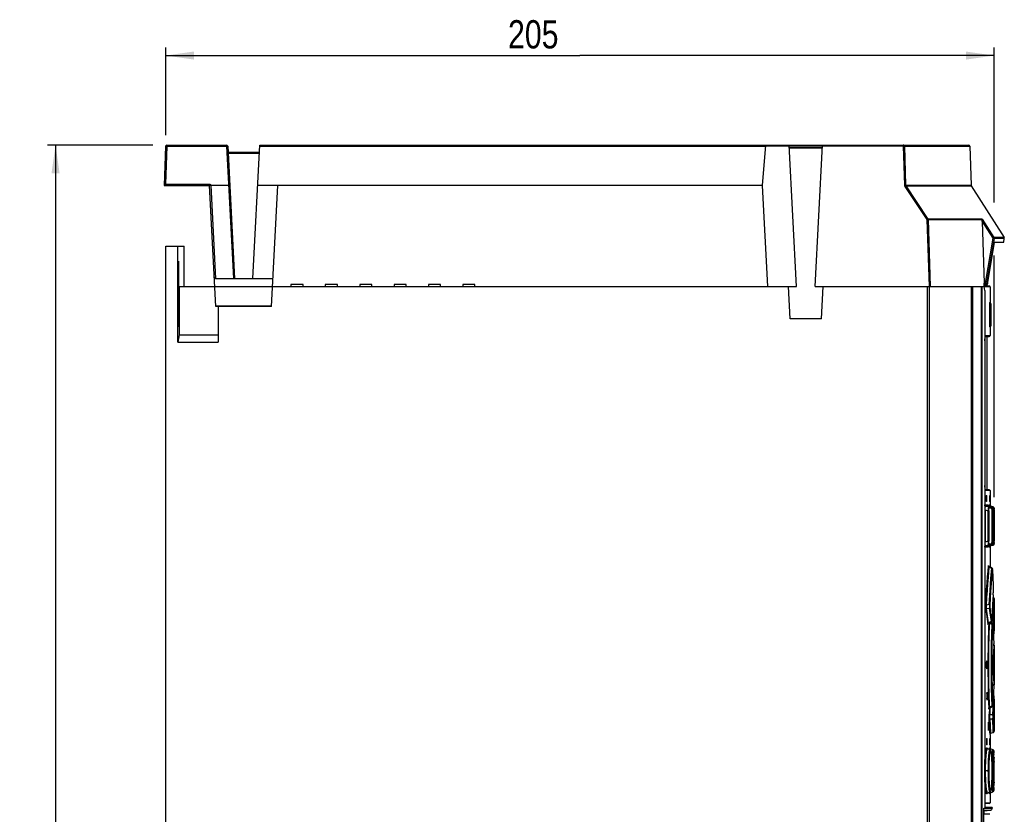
# Model space of a CAD drawing. Extents: x 0 to 841, y 0 to 594.
# Tile 13 of 31: x 299 to 421, y 313 to 411. Entities that reach past the tile are written whole.
import ezdxf

# ---------------------------------------------------------------- set-up
doc = ezdxf.new("R2010")
doc.units = 0
doc.header["$LTSCALE"] = 46.255
doc.layers.get('0').update_dxf_attribs({"linetype": 'CONTINUOUS'})
doc.styles.get("Standard").update_dxf_attribs({"font": 'txt', "width": 0.8})
doc.dimstyles.get("Standard").update_dxf_attribs({"dimtxt": 2.5, "dimasz": 2.5, "dimexe": 1.25, "dimexo": 0.625, "dimtad": 1, "dimcen": 2.5, "dimazin": 3, "dimtfac": 1, "dimtmove": 0, "dimatfit": 3})

# ---------------------------------------------------------------- blocks, each defined once
blk = doc.blocks.new('_FILLED')
at = {"color": 0, "linetype": 'BYBLOCK'}
blk.add_solid([(0, 0), (-1, 0.143), (-1, -0.143)], dxfattribs=at)
blk = doc.blocks.new('*D12')
at = {"color": 2, "linetype": 'CONTINUOUS'}
for p, q in [((317.52, 396.6), (317.52, 407.45)), ((420.02, 388.27), (420.02, 407.45)), ((317.52, 406.45), (368.77, 406.45)), ((420.02, 406.45), (368.77, 406.45)), ((420.02, 351.78), (420.02, 381.7))]:
    blk.add_line(p, q, dxfattribs=at)
at = {"color": 2, "linetype": 'CONTINUOUS', "xscale": 3.5, "yscale": 3.5, "zscale": 3.5, "rotation": 180}
blk.add_blockref('_FILLED', (317.52, 406.45), dxfattribs=at)
at = {"color": 2, "linetype": 'CONTINUOUS', "xscale": 3.5, "yscale": 3.5, "zscale": 3.5}
blk.add_blockref('_FILLED', (420.02, 406.45), dxfattribs=at)
at = {"color": 5, "linetype": 'CONTINUOUS', "width": 0.8}
blk.add_text('205', height=3.5, dxfattribs=at).set_placement((359.87, 407.33))
blk = doc.blocks.new('*D13')
at = {"color": 2, "linetype": 'CONTINUOUS'}
for p, q in [((315.91, 395.37), (302.89, 395.37)), ((303.89, 395.37), (303.89, 302.37)), ((303.89, 209.37), (303.89, 302.37)), ((364.04, 209.37), (302.89, 209.37))]:
    blk.add_line(p, q, dxfattribs=at)
at = {"color": 2, "linetype": 'CONTINUOUS', "xscale": 3.5, "yscale": 3.5, "zscale": 3.5}
for p, rotation in [((303.89, 395.37), 90), ((303.89, 209.37), 270)]:
    blk.add_blockref('_FILLED', p, dxfattribs=dict(at, rotation=rotation))
at = {"color": 5, "linetype": 'CONTINUOUS', "width": 0.8}
blk.add_text('372', height=3.5, rotation=90, dxfattribs=at).set_placement((303.02, 301.67))

msp = doc.modelspace()

# ---------------------------------------------------------------- linework, layer by layer
at = {"color": 7, "linetype": 'CONTINUOUS'}
for p, q in [((317.513, 395.221), (317.344, 390.366)), ((317.663, 395.366), (325.036, 395.366)), ((325.186, 395.224), (326.043, 378.866)), ((328.293, 378.866), (329.158, 395.366)), ((329.158, 395.366), (416.848, 395.366)), ((391.363, 390.366), (391.768, 395.366)), ((395.568, 377.866), (394.651, 395.366)), ((398.772, 395.116), (394.664, 395.116)), ((397.868, 377.866), (398.786, 395.366)), ((416.998, 395.221), (417.166, 390.406)), ((329.111, 394.466), (325.226, 394.466)), ((317.344, 390.366), (322.937, 390.366)), ((323.723, 375.366), (322.937, 390.366)), ((325.291, 390.366), (323.088, 390.366)), ((391.363, 390.366), (328.896, 390.366)), ((330.613, 375.366), (331.4, 390.366)), ((392.018, 377.866), (391.363, 390.366)), ((417.19, 390.331), (421.249, 383.914)), ((418.528, 385.92), (418.779, 378.268)), ((421.196, 383.366), (421.27, 383.809)), ((317.518, 248.866), (317.518, 382.866)), ((317.518, 382.866), (319.799, 382.866)), ((319.018, 370.972), (319.018, 382.866)), ((319.799, 377.866), (319.799, 382.866)), ((419.184, 378.116), (420.066, 383.366)), ((420.066, 383.366), (421.196, 383.366)), ((319.13, 377.997), (319.129, 379.945)), ((323.691, 378.866), (330.797, 378.866)), ((319.13, 377.997), (319.082, 377.997)), ((319.167, 377.866), (319.167, 371.866)), ((319.167, 377.866), (395.568, 377.866)), ((333.018, 378.116), (333.018, 377.866)), ((334.518, 378.116), (333.018, 378.116)), ((334.518, 377.866), (334.518, 378.116)), ((337.268, 378.116), (337.268, 377.866)), ((338.768, 378.116), (337.268, 378.116)), ((338.768, 377.866), (338.768, 378.116)), ((341.518, 378.116), (341.518, 377.866)), ((343.018, 378.116), (341.518, 378.116)), ((343.018, 377.866), (343.018, 378.116)), ((345.768, 378.116), (345.768, 377.866)), ((347.268, 378.116), (345.768, 378.116)), ((347.268, 377.866), (347.268, 378.116)), ((350.018, 378.116), (350.018, 377.866)), ((351.518, 378.116), (350.018, 378.116)), ((351.518, 377.866), (351.518, 378.116)), ((354.268, 378.116), (354.268, 377.866)), ((355.768, 378.116), (354.268, 378.116)), ((355.768, 377.866), (355.768, 378.116)), ((394.777, 373.866), (394.567, 377.866)), ((397.868, 377.866), (418.793, 377.866)), ((398.66, 373.866), (398.87, 377.866)), ((417.205, 255.046), (417.205, 377.866)), ((417.361, 254.916), (417.361, 377.866)), ((418.466, 254.916), (418.466, 377.866)), ((418.514, 254.916), (418.514, 377.866)), ((418.783, 378.211), (418.779, 378.268)), ((418.789, 378.161), (418.783, 378.211)), ((418.793, 377.866), (418.784, 378.116)), ((418.784, 378.116), (419.184, 378.116)), ((419.411, 377.916), (418.792, 377.916)), ((418.851, 377.366), (418.792, 377.866)), ((419.511, 377.816), (419.511, 375.866)), ((319.154, 375.616), (319.15, 376.735)), ((418.851, 377.366), (418.851, 313.366)), ((319.058, 375.616), (319.062, 374.497)), ((330.613, 375.366), (323.723, 375.366)), ((324.018, 375.366), (324.018, 370.972)), ((419.46, 375.866), (419.46, 372.866)), ((419.46, 375.866), (419.511, 375.866)), ((419.636, 373.082), (419.636, 375.649)), ((398.66, 373.866), (394.777, 373.866)), ((419.511, 372.866), (419.46, 372.866)), ((419.511, 372.866), (419.511, 371.791)), ((319.167, 371.866), (319.018, 370.972)), ((319.167, 371.866), (324.018, 371.866)), ((418.907, 371.691), (419.411, 371.691)), ((418.916, 371.735), (418.917, 371.737)), ((419.136, 352.691), (419.136, 371.691)), ((319.018, 370.972), (324.018, 370.972)), ((418.877, 371.141), (418.877, 353.241)), ((419.411, 352.691), (418.907, 352.691)), ((419.511, 352.591), (419.511, 350.778)), ((419.028, 351.941), (419.027, 351.891)), ((419.027, 351.891), (419.027, 351.341)), ((419.035, 351.991), (419.118, 351.991)), ((419.118, 351.241), (419.064, 351.241)), ((419.074, 351.291), (419.075, 351.341)), ((419.075, 351.891), (419.075, 351.341)), ((419.122, 351.977), (419.118, 351.991)), ((419.124, 351.29), (419.125, 351.341)), ((419.125, 351.341), (419.125, 351.891)), ((419.446, 351.941), (419.445, 351.891)), ((419.445, 351.891), (419.445, 351.341)), ((419.447, 351.254), (419.448, 351.241)), ((419.476, 351.241), (419.458, 351.241)), ((419.467, 351.991), (419.476, 351.991)), ((419.477, 351.977), (419.476, 351.991)), ((419.478, 351.341), (419.478, 351.891)), ((419.478, 351.291), (419.478, 351.341)), ((418.982, 350.68), (419.335, 350.68)), ((419.297, 350.569), (418.982, 350.68)), ((419.634, 350.569), (419.336, 350.68)), ((419.485, 350.68), (419.602, 350.68)), ((419.793, 350.57), (419.485, 350.68)), ((419.904, 350.57), (419.602, 350.68)), ((419.657, 350.558), (419.633, 350.569)), ((419.702, 350.518), (419.657, 350.558)), ((419.751, 350.136), (419.75, 350.219)), ((419.751, 350.136), (419.751, 346.34)), ((420.005, 350.352), (420.004, 350.394)), ((420.005, 350.261), (420.005, 350.352)), ((420.005, 350.261), (420.006, 346.333)), ((420.005, 346.168), (420.006, 346.333)), ((420.005, 346.075), (420.005, 346.168)), ((418.982, 345.752), (419.297, 345.863)), ((419.335, 345.752), (418.982, 345.752)), ((419.275, 345.71), (419.312, 345.74)), ((419.312, 345.74), (419.335, 345.752)), ((419.634, 345.863), (419.336, 345.752)), ((419.485, 345.752), (419.793, 345.862)), ((419.511, 345.654), (419.511, 343.14)), ((419.602, 345.752), (419.54, 345.752)), ((419.904, 345.862), (419.602, 345.752)), ((419.332, 343.28), (419.331, 343.284)), ((419.405, 343.194), (419.364, 343.225)), ((419.74, 343.023), (419.405, 343.194)), ((419.756, 343.014), (419.74, 343.023)), ((419.789, 342.983), (419.756, 343.014)), ((419.81, 342.948), (419.789, 342.983)), ((419.912, 339.37), (419.883, 339.38)), ((420.011, 339.221), (420.009, 337.17)), ((419.319, 336.173), (419.65, 336.336)), ((419.787, 336.181), (419.573, 336.298)), ((419.739, 336.487), (419.742, 336.527)), ((419.742, 336.527), (419.743, 336.556)), ((420.009, 337.17), (420.005, 336.787)), ((420.005, 336.787), (420.005, 336.716)), ((420.011, 336.616), (420.011, 335.553)), ((419.275, 336.14), (419.319, 336.173)), ((419.825, 336.152), (419.787, 336.181)), ((419.871, 335.99), (419.904, 335.2)), ((420.011, 335.553), (419.991, 334.883)), ((419.99, 334.866), (419.991, 334.879)), ((419.947, 332.642), (419.94, 331.843)), ((419.957, 333.388), (419.947, 332.642)), ((420.011, 333.479), (420.011, 328.553)), ((419.076, 331.336), (419.072, 331.386)), ((419.894, 332.261), (419.892, 332.237)), ((419.895, 332.266), (419.894, 332.261)), ((419.896, 332.265), (419.895, 332.266)), ((419.899, 329.866), (419.899, 332.166)), ((419.94, 331.843), (419.937, 331.016)), ((419.06, 331.187), (419.058, 331.016)), ((419.058, 331.016), (419.06, 330.846)), ((419.067, 331.336), (419.06, 331.187)), ((419.06, 330.846), (419.067, 330.696)), ((419.072, 330.646), (419.076, 330.695)), ((419.082, 331.185), (419.076, 331.336)), ((419.076, 330.695), (419.082, 330.846)), ((419.085, 331.016), (419.082, 331.185)), ((419.082, 330.846), (419.085, 331.016)), ((419.839, 331.016), (419.839, 330.99)), ((419.84, 330.945), (419.876, 330.179)), ((419.849, 331.272), (419.849, 330.76)), ((419.876, 330.179), (419.892, 329.795)), ((419.937, 331.016), (419.94, 330.19)), ((419.892, 329.795), (419.894, 329.771)), ((419.894, 329.771), (419.895, 329.766)), ((419.898, 329.82), (419.899, 329.866)), ((419.957, 328.411), (419.932, 327.621)), ((419.116, 327.334), (419.113, 327.163)), ((419.113, 327.163), (419.116, 326.993)), ((419.122, 327.484), (419.116, 327.334)), ((419.116, 326.993), (419.122, 326.844)), ((419.127, 327.484), (419.125, 327.514)), ((419.125, 326.813), (419.127, 326.842)), ((419.127, 326.842), (419.133, 326.993)), ((419.135, 327.163), (419.133, 327.333)), ((419.133, 326.993), (419.135, 327.163)), ((419.904, 326.831), (419.871, 326.042)), ((419.932, 327.621), (419.904, 326.831)), ((419.944, 327.285), (419.921, 327.302)), ((419.991, 327.148), (420.011, 326.479)), ((420.011, 326.479), (420.011, 325.416)), ((419.412, 325.64), (419.442, 325.662)), ((419.442, 325.662), (419.787, 325.851)), ((420.005, 325.366), (420.005, 325.316)), ((420.005, 325.316), (420.005, 325.245)), ((419.403, 324.66), (419.405, 324.806)), ((419.404, 324.506), (419.403, 324.66)), ((419.406, 324.363), (419.404, 324.506)), ((419.405, 324.806), (419.409, 324.935)), ((419.41, 324.239), (419.406, 324.363)), ((420.005, 325.245), (420.009, 324.862)), ((420.009, 324.862), (420.011, 322.811)), ((419.053, 321.841), (419.052, 321.791)), ((419.052, 321.791), (419.052, 321.241)), ((419.06, 321.891), (419.14, 321.891)), ((419.097, 321.791), (419.097, 321.241)), ((419.144, 321.877), (419.14, 321.891)), ((419.147, 321.241), (419.147, 321.791)), ((419.447, 321.841), (419.447, 321.791)), ((419.447, 321.791), (419.447, 321.241)), ((419.469, 321.891), (419.477, 321.891)), ((419.478, 321.877), (419.477, 321.891)), ((419.479, 321.241), (419.479, 321.791)), ((419.511, 322.411), (419.511, 320.666)), ((419.609, 322.552), (419.912, 322.662)), ((419.056, 321.155), (419.06, 321.141)), ((419.14, 321.141), (419.087, 321.141)), ((419.096, 321.191), (419.097, 321.241)), ((419.146, 321.191), (419.147, 321.241)), ((419.166, 320.652), (419.149, 320.672)), ((419.206, 320.628), (419.166, 320.652)), ((419.509, 320.518), (419.206, 320.628)), ((419.448, 321.154), (419.45, 321.141)), ((419.477, 321.141), (419.46, 321.141)), ((419.479, 320.711), (419.476, 320.721)), ((419.479, 321.191), (419.479, 321.241)), ((419.866, 320.519), (419.564, 320.629)), ((419.994, 319.912), (419.991, 320.047)), ((419.997, 319.75), (419.994, 319.912)), ((420.001, 319.455), (419.997, 319.75)), ((420.004, 318.966), (420.001, 319.455)), ((419.769, 317.916), (419.768, 318.245)), ((420.006, 317.916), (420.004, 318.966)), ((420.001, 316.427), (420.004, 316.905)), ((420.004, 316.905), (420.006, 317.916)), ((419.992, 315.835), (419.995, 315.972)), ((419.995, 315.972), (419.998, 316.135)), ((419.998, 316.135), (420.001, 316.427)), ((419.206, 315.203), (419.509, 315.314)), ((419.511, 315.165), (419.511, 313.966)), ((419.532, 315.186), (419.564, 315.202)), ((419.564, 315.202), (419.866, 315.312)), ((418.737, 255.864), (418.737, 313.227)), ((419.411, 313.866), (418.851, 313.866)), ((419.768, 313.366), (418.851, 313.366)), ((419.768, 313.366), (419.768, 313.276)), ((418.737, 312.959), (418.768, 312.959)), ((419.477, 312.524), (418.737, 312.524)), ((418.759, 312.547), (418.768, 312.547)), ((418.759, 312.547), (418.759, 312.524)), ((418.768, 312.959), (419.54, 313.027)), ((418.768, 312.547), (418.768, 312.959))]:
    msp.add_line(p, q, dxfattribs=at)
at = {"color": 9, "linetype": 'CONTINUOUS'}
for p, q in [((317.663, 395.223), (317.499, 390.523)), ((317.663, 395.366), (317.663, 395.223)), ((317.663, 395.223), (325.036, 395.223)), ((325.036, 395.223), (325.036, 395.366)), ((325.036, 395.223), (325.894, 378.866)), ((329.151, 395.223), (391.757, 395.223)), ((394.659, 395.218), (391.757, 395.218)), ((398.765, 394.968), (394.672, 394.968)), ((408.769, 395.218), (398.778, 395.218)), ((408.769, 395.218), (408.769, 395.366)), ((408.769, 395.218), (408.917, 390.404)), ((408.878, 395.221), (416.998, 395.221)), ((408.91, 395.221), (409.058, 390.406)), ((329.103, 394.318), (325.234, 394.318)), ((317.499, 390.523), (322.937, 390.523)), ((322.937, 390.523), (322.937, 390.366)), ((322.937, 390.523), (322.992, 390.513)), ((322.992, 390.513), (323.04, 390.483)), ((323.087, 390.381), (323.691, 378.866)), ((408.965, 390.254), (411.706, 386.137)), ((409.026, 390.406), (417.166, 390.406)), ((409.084, 390.331), (411.825, 386.215)), ((409.084, 390.331), (417.19, 390.331)), ((418.516, 386.215), (411.825, 386.215)), ((418.516, 386.215), (419.979, 383.914)), ((411.706, 386.137), (411.961, 377.866)), ((411.815, 386.14), (418.529, 386.14)), ((411.847, 386.14), (412.102, 377.866)), ((418.528, 385.92), (419.853, 383.837)), ((419.853, 383.837), (418.904, 378.268)), ((420, 383.809), (419.05, 378.241)), ((421.249, 383.914), (419.979, 383.914)), ((421.27, 383.809), (420, 383.809)), ((319.13, 379.616), (319.082, 379.616)), ((411.726, 377.866), (411.726, 255.046)), ((411.962, 377.866), (411.962, 255.046)), ((418.779, 378.268), (418.904, 378.268)), ((419.511, 377.816), (418.792, 377.816)), ((418.904, 378.116), (418.904, 378.268)), ((419.205, 378.241), (419.05, 378.241)), ((323.718, 375.461), (330.618, 375.461)), ((419.591, 375.649), (419.591, 373.082)), ((419.591, 375.649), (419.636, 375.649)), ((419.636, 373.082), (419.591, 373.082)), ((418.888, 371.522), (418.893, 371.575)), ((418.919, 371.76), (418.937, 371.791)), ((418.937, 371.791), (419.511, 371.791)), ((418.876, 371.141), (418.877, 371.221)), ((418.877, 371.141), (418.876, 371.141)), ((418.884, 371.453), (418.888, 371.522)), ((418.877, 353.195), (418.876, 353.241)), ((418.876, 353.241), (418.877, 353.241)), ((418.877, 353.174), (418.877, 353.195)), ((418.879, 353.042), (418.878, 353.089)), ((418.881, 353.01), (418.879, 353.042)), ((418.888, 352.86), (418.884, 352.938)), ((418.892, 352.813), (418.888, 352.86)), ((418.902, 352.715), (418.897, 352.762)), ((418.924, 352.64), (418.937, 352.591)), ((419.511, 352.591), (418.937, 352.591)), ((419.125, 351.891), (419.075, 351.891)), ((419.075, 351.341), (419.125, 351.341)), ((419.478, 351.891), (419.445, 351.891)), ((419.445, 351.341), (419.478, 351.341)), ((418.851, 350.231), (418.922, 350.231)), ((418.883, 350.821), (419.237, 350.821)), ((418.922, 350.231), (418.922, 346.201)), ((418.922, 350.231), (419.265, 350.11)), ((419.237, 350.821), (419.249, 350.761)), ((419.249, 350.761), (419.284, 350.712)), ((419.265, 346.321), (419.265, 350.11)), ((419.265, 350.11), (419.363, 350.11)), ((419.284, 350.712), (419.335, 350.68)), ((419.632, 350.569), (419.297, 350.569)), ((419.335, 350.68), (419.335, 350.68)), ((419.363, 350.11), (419.363, 346.321)), ((419.378, 350.792), (419.387, 350.821)), ((419.387, 350.821), (419.504, 350.821)), ((419.399, 350.761), (419.387, 350.821)), ((419.73, 350.428), (419.395, 350.428)), ((419.504, 350.821), (419.516, 350.762)), ((419.516, 350.761), (419.551, 350.712)), ((419.551, 350.712), (419.602, 350.68)), ((419.602, 350.68), (419.602, 350.68)), ((419.633, 350.569), (419.632, 350.569)), ((419.632, 350.569), (419.683, 350.538)), ((419.683, 350.538), (419.718, 350.488)), ((419.718, 350.488), (419.73, 350.429)), ((419.751, 350.136), (419.751, 350.092)), ((419.751, 350.092), (419.751, 350.092)), ((419.758, 350.112), (419.779, 350.105)), ((419.779, 346.327), (419.779, 350.105)), ((419.779, 350.105), (419.877, 350.105)), ((419.904, 350.57), (419.793, 350.57)), ((419.877, 350.105), (419.877, 346.327)), ((420.002, 350.429), (419.891, 350.429)), ((419.904, 350.57), (419.904, 350.57)), ((419.99, 350.488), (420.002, 350.429)), ((420.004, 350.375), (420.005, 350.333)), ((418.922, 346.201), (418.851, 346.201)), ((419.265, 346.321), (418.922, 346.201)), ((419.363, 346.321), (419.265, 346.321)), ((419.395, 346.003), (419.73, 346.003)), ((419.73, 346.003), (419.718, 345.945)), ((419.751, 346.34), (419.751, 346.32)), ((419.751, 346.34), (419.751, 346.34)), ((419.779, 346.327), (419.758, 346.319)), ((419.877, 346.327), (419.779, 346.327)), ((419.891, 346.003), (420.002, 346.003)), ((420.002, 346.003), (419.991, 345.947)), ((420.005, 346.2), (420.005, 346.168)), ((420.005, 346.096), (420.005, 346.075)), ((419.237, 345.611), (418.883, 345.611)), ((419.249, 345.671), (419.237, 345.611)), ((419.249, 345.64), (419.237, 345.611)), ((419.284, 345.72), (419.249, 345.671)), ((419.252, 345.67), (419.249, 345.64)), ((419.335, 345.752), (419.284, 345.72)), ((419.297, 345.863), (419.632, 345.862)), ((419.335, 345.752), (419.335, 345.752)), ((419.504, 345.611), (419.387, 345.611)), ((419.433, 345.719), (419.485, 345.752)), ((419.516, 345.671), (419.504, 345.611)), ((419.505, 345.639), (419.504, 345.611)), ((419.602, 345.752), (419.602, 345.752)), ((419.684, 345.895), (419.632, 345.862)), ((419.632, 345.862), (419.633, 345.863)), ((419.718, 345.945), (419.684, 345.895)), ((419.793, 345.862), (419.904, 345.862)), ((419.956, 345.894), (419.904, 345.862)), ((419.904, 345.862), (419.904, 345.862)), ((419.99, 345.944), (419.958, 345.898)), ((419.257, 342.631), (419.31, 343.257)), ((419.31, 343.257), (419.323, 343.208)), ((419.323, 343.208), (419.357, 343.166)), ((419.357, 343.166), (419.408, 343.138)), ((419.408, 343.138), (419.717, 342.979)), ((419.621, 341.76), (419.717, 342.979)), ((419.718, 341.642), (419.816, 342.861)), ((419.802, 342.911), (419.816, 342.861)), ((419.829, 342.791), (419.829, 342.796)), ((419.511, 340.187), (419.621, 341.76)), ((419.608, 340.081), (419.718, 341.642)), ((419.412, 338.478), (419.511, 340.187)), ((419.51, 338.405), (419.608, 340.081)), ((419.862, 338.442), (419.901, 339.175)), ((419.901, 339.175), (419.912, 339.37)), ((419.96, 338.319), (420, 339.038)), ((420, 339.038), (420.011, 339.229)), ((419.412, 338.478), (419.073, 338.434)), ((419.087, 337.989), (419.417, 338.029)), ((419.172, 337.4), (419.087, 337.989)), ((419.417, 338.029), (419.494, 337.478)), ((419.494, 337.478), (419.565, 336.927)), ((419.592, 337.599), (419.515, 338.15)), ((419.663, 337.048), (419.592, 337.599)), ((419.824, 337.675), (419.791, 337.676)), ((419.824, 337.675), (419.862, 338.442)), ((419.923, 337.563), (419.96, 338.319)), ((419.151, 336.691), (419.22, 336.102)), ((419.26, 336.269), (419.254, 336.152)), ((419.319, 336.222), (419.269, 336.195)), ((419.629, 336.376), (419.319, 336.222)), ((419.423, 335.627), (419.445, 336.235)), ((419.445, 336.235), (419.655, 336.117)), ((419.565, 336.927), (419.629, 336.376)), ((419.68, 336.404), (419.629, 336.376)), ((419.727, 336.496), (419.663, 337.048)), ((419.743, 336.556), (419.743, 336.562)), ((419.77, 337.187), (419.824, 337.185)), ((419.824, 337.185), (419.85, 336.393)), ((419.85, 336.393), (419.858, 336.094)), ((419.948, 336.492), (419.922, 337.283)), ((419.97, 335.701), (419.948, 336.492)), ((419.234, 336.153), (419.22, 336.102)), ((419.228, 336.05), (419.22, 336.102)), ((419.269, 336.195), (419.234, 336.153)), ((419.655, 336.117), (419.759, 336.058)), ((419.82, 334.749), (419.858, 335.974)), ((419.844, 336.01), (419.858, 335.974)), ((419.87, 336.011), (419.871, 335.99)), ((419.871, 335.99), (419.871, 335.996)), ((419.986, 334.91), (419.97, 335.701)), ((419.79, 333.381), (419.82, 334.749)), ((419.94, 334.834), (419.917, 334.824)), ((419.99, 334.866), (419.991, 334.883)), ((419.991, 334.879), (419.991, 334.883)), ((419.774, 332.086), (419.79, 333.381)), ((419.996, 332.416), (420.006, 333.198)), ((420.006, 333.198), (420.011, 333.479)), ((419.77, 330.768), (419.774, 332.086)), ((419.989, 330.723), (419.99, 331.603)), ((419.99, 331.603), (419.996, 332.416)), ((419.778, 329.497), (419.77, 330.768)), ((419.937, 331.016), (419.989, 331.016)), ((419.994, 329.873), (419.989, 330.723)), ((420.001, 329.173), (419.994, 329.873)), ((420.011, 328.553), (420.001, 329.173)), ((419.759, 325.973), (419.727, 326.997)), ((419.858, 326.057), (419.825, 327.096)), ((419.917, 327.208), (419.938, 327.199)), ((419.938, 327.199), (419.973, 327.164)), ((419.97, 326.331), (419.986, 327.122)), ((419.973, 327.164), (419.986, 327.122)), ((419.991, 327.148), (419.991, 327.153)), ((419.352, 325.604), (419.347, 325.711)), ((419.379, 325.679), (419.373, 325.579)), ((419.379, 325.678), (419.379, 325.685)), ((419.434, 325.662), (419.409, 324.935)), ((419.44, 325.745), (419.445, 325.797)), ((419.759, 325.973), (419.445, 325.797)), ((419.507, 324.836), (419.537, 325.678)), ((419.537, 325.678), (419.538, 325.714)), ((419.81, 325.993), (419.759, 325.973)), ((419.85, 325.638), (419.824, 324.847)), ((419.858, 325.937), (419.85, 325.638)), ((419.871, 326.035), (419.871, 326.042)), ((419.922, 324.748), (419.948, 325.539)), ((419.948, 325.539), (419.97, 326.331)), ((419.453, 323.405), (419.41, 324.239)), ((419.824, 324.847), (419.507, 324.836)), ((419.509, 324.349), (419.824, 324.357)), ((419.552, 323.531), (419.509, 324.349)), ((419.844, 323.947), (419.824, 324.357)), ((419.942, 324.067), (419.923, 324.468)), ((419.976, 323.417), (419.942, 324.067)), ((419.609, 322.552), (419.552, 323.531)), ((419.877, 323.285), (419.844, 323.947)), ((419.912, 322.662), (419.877, 323.285)), ((420.011, 322.803), (419.976, 323.417)), ((419.147, 321.791), (419.097, 321.791)), ((419.479, 321.791), (419.447, 321.791)), ((419.097, 321.241), (419.147, 321.241)), ((419.187, 320.625), (419.206, 320.628)), ((419.447, 321.241), (419.479, 321.241)), ((419.559, 320.625), (419.564, 320.629)), ((419.731, 319.548), (419.732, 319.534)), ((419.741, 319.355), (419.742, 319.313)), ((419.793, 319.125), (419.799, 319.396)), ((419.987, 320.157), (419.989, 320.096)), ((419.997, 319.759), (419.997, 319.75)), ((420, 319.548), (420.001, 319.455)), ((419.759, 318.786), (419.761, 318.726)), ((419.764, 318.501), (419.765, 318.491)), ((419.768, 318.245), (419.768, 318.209)), ((420.003, 319.061), (420.004, 318.966)), ((419.392, 317.916), (418.854, 317.916)), ((419.761, 317.095), (419.759, 317.044)), ((419.768, 317.62), (419.768, 317.574)), ((419.769, 317.916), (419.769, 317.916)), ((419.781, 317.916), (419.88, 317.916)), ((419.732, 316.291), (419.731, 316.282)), ((419.742, 316.518), (419.741, 316.47)), ((419.799, 316.435), (419.793, 316.703)), ((420.002, 316.516), (420.001, 316.427)), ((419.159, 315.171), (419.139, 315.104)), ((419.441, 315.181), (419.432, 315.285)), ((418.735, 313.276), (419.768, 313.276)), ((418.737, 313.227), (418.735, 313.276)), ((418.738, 313.259), (418.735, 313.276)), ((418.851, 313.966), (419.511, 313.966)), ((418.737, 313.027), (419.54, 313.027))]:
    msp.add_line(p, q, dxfattribs=at)
for points in [[(317.663, 395.223), (317.606, 395.225), (317.556, 395.225), (317.524, 395.223), (317.513, 395.221)], [(325.186, 395.224), (325.175, 395.226), (325.141, 395.227), (325.092, 395.226), (325.036, 395.223)], [(408.91, 395.221), (408.889, 395.294), (408.838, 395.347), (408.769, 395.366)], [(408.878, 395.221), (408.828, 395.22), (408.769, 395.218)], [(323.087, 390.381), (323.012, 390.376), (322.957, 390.371), (322.937, 390.366)], [(323.04, 390.483), (323.073, 390.436), (323.087, 390.381)], [(408.917, 390.404), (408.976, 390.405), (409.026, 390.406)], [(408.917, 390.404), (408.919, 390.376), (408.925, 390.347), (408.933, 390.317), (408.947, 390.286), (408.965, 390.254)], [(409.084, 390.331), (409.059, 390.315), (409.016, 390.288), (408.965, 390.254)], [(409.058, 390.406), (409.059, 390.392), (409.062, 390.378), (409.067, 390.363), (409.074, 390.347), (409.084, 390.331)], [(411.706, 386.137), (411.757, 386.171), (411.8, 386.199), (411.825, 386.215)], [(411.825, 386.215), (411.837, 386.191), (411.844, 386.166), (411.847, 386.14)], [(411.815, 386.14), (411.765, 386.139), (411.706, 386.137)], [(418.904, 378.268), (418.972, 378.256), (419.025, 378.247), (419.05, 378.241)], [(419.05, 378.241), (419.033, 378.191), (418.999, 378.151), (418.954, 378.125), (418.904, 378.116)], [(418.898, 371.625), (418.902, 371.667), (418.919, 371.76)], [(418.937, 371.791), (418.923, 371.74), (418.915, 371.732)], [(418.879, 371.304), (418.879, 371.34), (418.881, 371.379)], [(418.937, 352.591), (418.919, 352.622), (418.902, 352.715)], [(418.851, 350.723), (418.865, 350.792), (418.883, 350.821)], [(418.982, 350.68), (418.93, 350.712), (418.896, 350.761), (418.883, 350.821)], [(418.922, 350.231), (418.917, 350.316), (418.914, 350.394), (418.915, 350.464), (418.919, 350.526), (418.926, 350.579), (418.935, 350.622), (418.948, 350.655), (418.963, 350.675), (418.981, 350.68)], [(419.237, 350.821), (419.249, 350.791), (419.252, 350.761)], [(419.297, 350.569), (419.297, 350.541), (419.294, 350.475), (419.287, 350.374), (419.277, 350.25), (419.265, 350.11)], [(419.395, 350.428), (419.383, 350.487), (419.349, 350.537), (419.297, 350.569)], [(419.363, 350.11), (419.366, 350.237), (419.372, 350.337), (419.382, 350.403), (419.395, 350.428)], [(419.369, 350.667), (419.371, 350.71), (419.378, 350.792)], [(419.485, 350.68), (419.434, 350.711), (419.399, 350.761)], [(419.46, 350.634), (419.466, 350.662), (419.485, 350.68)], [(419.73, 350.428), (419.738, 350.403), (419.745, 350.332), (419.749, 350.225), (419.75, 350.219)], [(419.798, 350.373), (419.79, 350.247), (419.779, 350.105)], [(419.891, 350.429), (419.879, 350.487), (419.845, 350.537), (419.793, 350.57)], [(419.793, 350.57), (419.799, 350.542), (419.801, 350.475), (419.798, 350.373)], [(419.877, 350.105), (419.879, 350.235), (419.882, 350.337), (419.886, 350.404), (419.891, 350.429)], [(419.904, 350.57), (419.955, 350.538), (419.989, 350.489)], [(420.002, 350.429), (420.004, 350.403), (420.004, 350.394)], [(418.981, 345.752), (418.963, 345.757), (418.948, 345.776), (418.935, 345.809), (418.926, 345.853), (418.919, 345.906), (418.915, 345.967), (418.914, 346.037), (418.917, 346.115), (418.922, 346.201)], [(419.265, 346.321), (419.277, 346.178), (419.287, 346.054), (419.294, 345.954), (419.297, 345.89), (419.297, 345.863)], [(419.297, 345.863), (419.348, 345.894), (419.382, 345.943), (419.395, 346.004)], [(419.395, 346.003), (419.382, 346.029), (419.372, 346.098), (419.366, 346.198), (419.363, 346.321)], [(419.746, 346.11), (419.745, 346.097), (419.738, 346.028), (419.73, 346.003)], [(419.75, 346.242), (419.749, 346.204), (419.748, 346.171)], [(419.779, 346.327), (419.79, 346.181), (419.798, 346.055)], [(419.798, 346.055), (419.801, 345.954), (419.799, 345.889), (419.793, 345.862)], [(419.793, 345.862), (419.844, 345.893), (419.879, 345.943), (419.891, 346.003)], [(419.891, 346.003), (419.886, 346.029), (419.881, 346.098), (419.878, 346.2), (419.877, 346.327)], [(420.004, 346.052), (420.004, 346.028), (420.002, 346.003)], [(418.883, 345.611), (418.864, 345.641), (418.851, 345.709)], [(418.883, 345.611), (418.895, 345.67), (418.93, 345.719), (418.982, 345.752)], [(419.387, 345.611), (419.378, 345.641), (419.371, 345.726), (419.369, 345.764)], [(419.387, 345.611), (419.399, 345.67), (419.433, 345.719)], [(419.485, 345.752), (419.465, 345.772), (419.46, 345.798)], [(419.602, 345.752), (419.551, 345.72), (419.516, 345.671)], [(419.142, 341.163), (419.2, 341.931), (419.257, 342.631)], [(419.241, 341.066), (419.299, 341.825), (419.355, 342.518), (419.408, 343.138)], [(419.31, 343.257), (419.317, 343.316), (419.325, 343.326), (419.333, 343.286)], [(419.333, 343.286), (419.339, 343.203), (419.339, 343.191)], [(419.408, 343.138), (419.404, 343.185), (419.405, 343.194)], [(419.74, 343.023), (419.735, 343.02), (419.717, 342.979)], [(419.717, 342.979), (419.767, 342.952), (419.802, 342.911)], [(419.829, 342.791), (419.827, 342.851), (419.823, 342.885), (419.819, 342.887), (419.816, 342.861)], [(418.975, 338.506), (419.028, 339.442), (419.084, 340.331), (419.142, 341.163)], [(419.073, 338.434), (419.126, 339.364), (419.183, 340.243), (419.241, 341.066)], [(418.989, 337.869), (418.978, 337.967), (418.971, 338.089), (418.968, 338.229), (418.97, 338.37), (418.975, 338.506)], [(419.073, 338.434), (419.024, 338.452), (418.99, 338.477), (418.975, 338.506)], [(418.989, 337.869), (419.003, 337.918), (419.037, 337.96), (419.087, 337.989)], [(418.989, 337.869), (419.074, 337.28), (419.151, 336.691)], [(419.087, 337.989), (419.074, 338.026), (419.063, 338.068), (419.056, 338.113), (419.052, 338.162), (419.05, 338.213), (419.051, 338.266), (419.055, 338.321), (419.062, 338.377), (419.073, 338.434)], [(419.412, 338.478), (419.422, 338.356), (419.427, 338.231), (419.425, 338.117), (419.417, 338.029)], [(419.51, 338.405), (419.495, 338.435), (419.461, 338.46), (419.412, 338.478)], [(419.417, 338.029), (419.467, 338.057), (419.501, 338.099), (419.515, 338.15)], [(419.515, 338.15), (419.51, 338.201), (419.508, 338.266), (419.507, 338.336), (419.51, 338.405)], [(419.923, 337.563), (419.91, 337.61), (419.875, 337.649), (419.824, 337.675)], [(419.824, 337.675), (419.838, 337.566), (419.842, 337.435), (419.837, 337.302), (419.824, 337.185)], [(419.922, 337.283), (419.921, 337.354), (419.92, 337.43), (419.921, 337.502), (419.923, 337.563)], [(419.319, 336.222), (419.249, 336.812), (419.172, 337.4)], [(419.319, 336.173), (419.317, 336.177), (419.319, 336.222)], [(419.629, 336.376), (419.645, 336.339), (419.65, 336.336)], [(419.727, 336.496), (419.714, 336.447), (419.68, 336.404)], [(419.743, 336.561), (419.74, 336.506), (419.736, 336.476), (419.731, 336.473), (419.727, 336.496)], [(419.824, 337.185), (419.874, 337.207), (419.909, 337.242), (419.922, 337.283)], [(419.254, 336.152), (419.246, 336.075), (419.237, 336.04), (419.228, 336.05)], [(419.342, 336.184), (419.325, 335.706), (419.304, 335.05), (419.286, 334.36), (419.271, 333.644), (419.259, 332.908), (419.251, 332.159), (419.247, 331.4), (419.247, 330.637), (419.251, 329.875), (419.259, 329.125), (419.271, 328.391), (419.286, 327.676), (419.304, 326.986), (419.325, 326.328), (419.347, 325.711)], [(419.445, 325.797), (419.423, 326.405), (419.403, 327.052), (419.385, 327.73), (419.369, 328.433), (419.357, 329.155), (419.349, 329.892), (419.345, 330.638), (419.345, 331.388), (419.349, 332.135), (419.357, 332.872), (419.369, 333.596), (419.385, 334.301), (419.403, 334.98), (419.423, 335.627)], [(419.692, 333.444), (419.722, 334.831), (419.759, 336.058)], [(419.787, 336.181), (419.787, 336.18), (419.778, 336.143), (419.759, 336.058)], [(419.759, 336.058), (419.809, 336.039), (419.844, 336.01)], [(419.858, 335.974), (419.861, 336.028), (419.864, 336.049), (419.868, 336.036)], [(419.986, 334.91), (419.974, 334.869), (419.94, 334.834)], [(419.986, 334.91), (419.988, 334.865), (419.989, 334.856)], [(419.727, 326.997), (419.7, 328.127), (419.68, 329.432), (419.672, 330.743), (419.676, 332.108), (419.692, 333.444)], [(419.825, 327.096), (419.798, 328.224), (419.778, 329.497)], [(419.991, 327.148), (419.989, 327.176), (419.988, 327.166), (419.986, 327.122)], [(419.445, 325.797), (419.395, 325.776), (419.36, 325.746), (419.347, 325.711)], [(419.373, 325.579), (419.366, 325.533), (419.359, 325.542), (419.352, 325.604)], [(419.442, 325.662), (419.439, 325.665), (419.437, 325.679), (419.438, 325.706), (419.44, 325.745)], [(419.759, 325.973), (419.775, 325.901), (419.785, 325.86), (419.787, 325.851)], [(419.858, 326.057), (419.844, 326.022), (419.81, 325.993)], [(419.871, 326.042), (419.868, 325.995), (419.864, 325.983), (419.861, 326.005), (419.858, 326.057)], [(419.507, 324.836), (419.457, 324.859), (419.422, 324.893), (419.409, 324.935)], [(419.41, 324.239), (419.423, 324.284), (419.457, 324.323), (419.509, 324.349)], [(419.485, 324.501), (419.482, 324.557), (419.482, 324.613), (419.484, 324.67)], [(419.484, 324.67), (419.489, 324.726), (419.496, 324.782), (419.507, 324.836)], [(419.509, 324.349), (419.498, 324.396), (419.49, 324.448), (419.485, 324.501)], [(419.824, 324.847), (419.838, 324.728), (419.842, 324.593), (419.838, 324.464), (419.824, 324.357)], [(419.922, 324.748), (419.909, 324.789), (419.875, 324.824), (419.824, 324.847)], [(419.824, 324.357), (419.875, 324.382), (419.91, 324.421), (419.923, 324.468)], [(419.923, 324.468), (419.921, 324.532), (419.92, 324.606), (419.921, 324.68), (419.922, 324.748)], [(419.511, 322.412), (419.488, 322.781), (419.453, 323.405)], [(418.854, 317.916), (418.855, 318.241), (418.861, 318.565), (418.87, 318.882), (418.882, 319.188), (418.898, 319.477), (418.916, 319.744), (418.937, 319.987), (418.96, 320.201), (418.984, 320.384), (419.01, 320.535), (419.036, 320.65), (419.063, 320.727), (419.089, 320.766), (419.114, 320.766), (419.139, 320.728), (419.159, 320.66)], [(418.981, 319.131), (418.996, 319.404), (419.015, 319.658), (419.035, 319.888), (419.058, 320.092), (419.083, 320.265), (419.108, 320.408), (419.134, 320.516), (419.161, 320.589), (419.187, 320.625)], [(419.32, 319.123), (419.334, 319.393), (419.351, 319.641), (419.37, 319.863), (419.39, 320.056), (419.412, 320.219), (419.434, 320.348), (419.457, 320.443), (419.481, 320.5)], [(419.432, 320.546), (419.441, 320.651), (419.451, 320.728), (419.46, 320.766), (419.469, 320.766), (419.476, 320.728), (419.477, 320.716)], [(419.481, 320.5), (419.504, 320.519), (419.509, 320.518)], [(419.539, 320.502), (419.541, 320.525), (419.559, 320.625)], [(419.799, 319.396), (419.806, 319.643), (419.814, 319.865), (419.823, 320.058), (419.832, 320.221), (419.841, 320.35), (419.849, 320.443), (419.858, 320.5), (419.866, 320.519)], [(419.418, 319.057), (419.432, 319.311), (419.449, 319.547), (419.467, 319.757), (419.488, 319.94), (419.51, 320.096), (419.533, 320.219), (419.556, 320.306), (419.579, 320.36), (419.602, 320.378), (419.625, 320.36), (419.646, 320.307), (419.666, 320.219), (419.685, 320.096), (419.702, 319.94), (419.718, 319.758), (419.722, 319.697)], [(419.892, 319.06), (419.898, 319.314), (419.905, 319.549), (419.913, 319.759), (419.922, 319.942), (419.93, 320.097), (419.939, 320.22), (419.948, 320.307), (419.956, 320.36), (419.964, 320.378), (419.972, 320.361), (419.978, 320.308), (419.984, 320.219), (419.985, 320.203)], [(419.992, 319.983), (419.993, 319.941), (419.994, 319.912)], [(418.952, 317.916), (418.953, 318.232), (418.959, 318.542), (418.968, 318.842), (418.981, 319.131)], [(419.294, 317.916), (419.296, 318.23), (419.301, 318.537), (419.309, 318.836), (419.32, 319.123)], [(419.392, 317.916), (419.394, 318.21), (419.399, 318.501), (419.407, 318.786), (419.418, 319.057)], [(419.749, 319.16), (419.752, 319.058), (419.755, 318.95)], [(419.781, 317.916), (419.782, 318.231), (419.784, 318.539), (419.788, 318.838), (419.793, 319.125)], [(419.88, 317.916), (419.88, 318.211), (419.883, 318.503), (419.886, 318.788), (419.892, 319.06)], [(419.036, 315.182), (419.01, 315.296), (418.984, 315.447), (418.96, 315.631), (418.937, 315.845), (418.916, 316.087), (418.898, 316.354), (418.882, 316.642), (418.87, 316.949), (418.861, 317.267), (418.855, 317.591), (418.854, 317.916)], [(418.981, 316.699), (418.968, 316.988), (418.959, 317.29), (418.953, 317.6), (418.952, 317.916)], [(419.32, 316.705), (419.309, 316.992), (419.301, 317.291), (419.296, 317.6), (419.294, 317.916)], [(419.418, 316.776), (419.407, 317.048), (419.399, 317.333), (419.394, 317.624), (419.392, 317.916)], [(419.688, 315.745), (419.685, 315.735), (419.666, 315.612), (419.646, 315.524), (419.624, 315.471), (419.602, 315.453), (419.579, 315.472), (419.556, 315.525), (419.533, 315.614), (419.51, 315.737), (419.488, 315.893), (419.467, 316.076), (419.449, 316.287), (419.432, 316.522), (419.418, 316.776)], [(419.755, 316.872), (419.752, 316.772), (419.748, 316.663)], [(419.793, 316.703), (419.788, 316.99), (419.784, 317.29), (419.782, 317.6), (419.781, 317.916)], [(419.891, 316.775), (419.886, 317.046), (419.883, 317.332), (419.88, 317.623), (419.88, 317.916)], [(419.987, 315.672), (419.984, 315.611), (419.978, 315.523), (419.972, 315.471), (419.964, 315.453), (419.956, 315.471), (419.948, 315.525), (419.939, 315.613), (419.93, 315.737), (419.921, 315.892), (419.913, 316.075), (419.905, 316.285), (419.898, 316.52), (419.891, 316.775)], [(419.134, 315.317), (419.108, 315.426), (419.082, 315.568), (419.058, 315.742), (419.035, 315.945), (419.014, 316.175), (418.996, 316.427), (418.981, 316.699)], [(419.481, 315.332), (419.458, 315.388), (419.435, 315.482), (419.412, 315.611), (419.39, 315.773), (419.37, 315.968), (419.351, 316.19), (419.334, 316.437), (419.32, 316.705)], [(419.722, 316.129), (419.717, 316.072), (419.702, 315.89), (419.7, 315.857)], [(419.866, 315.312), (419.858, 315.331), (419.85, 315.387), (419.841, 315.481), (419.832, 315.61), (419.823, 315.772), (419.814, 315.966), (419.806, 316.188), (419.799, 316.435)], [(419.99, 315.775), (419.989, 315.734), (419.989, 315.721)], [(419.994, 315.9), (419.993, 315.888), (419.992, 315.835)], [(419.139, 315.104), (419.114, 315.066), (419.089, 315.066), (419.062, 315.105), (419.036, 315.182)], [(419.206, 315.203), (419.186, 315.207), (419.16, 315.244), (419.134, 315.317)], [(419.477, 315.116), (419.476, 315.104), (419.469, 315.066), (419.46, 315.066), (419.451, 315.104), (419.441, 315.181)], [(419.509, 315.313), (419.504, 315.313), (419.481, 315.332)], [(419.564, 315.202), (419.559, 315.207), (419.549, 315.243), (419.539, 315.316), (419.538, 315.33)], [(418.737, 313.23), (418.736, 313.248), (418.735, 313.276)]]:
    msp.add_lwpolyline(points, dxfattribs=at)
at = {"color": 7, "linetype": 'CONTINUOUS'}
for points in [[(317.499, 390.523), (317.449, 390.474), (317.399, 390.425), (317.36, 390.385), (317.344, 390.366)], [(323.04, 390.483), (322.987, 390.426), (322.95, 390.383), (322.937, 390.366)], [(323.088, 390.366), (323.03, 390.362), (322.982, 390.359), (322.949, 390.355), (322.938, 390.352)], [(325.441, 390.368), (325.421, 390.37), (325.366, 390.369), (325.291, 390.366)], [(418.516, 386.215), (418.524, 386.192), (418.529, 386.167), (418.529, 386.14)], [(418.528, 385.92), (418.526, 386.005), (418.526, 386.079), (418.529, 386.14)], [(419.853, 383.837), (419.908, 383.847), (419.956, 383.857), (419.992, 383.863)], [(419.979, 383.914), (419.985, 383.898), (419.99, 383.881), (419.992, 383.863)], [(419.992, 383.863), (419.997, 383.845), (420, 383.827), (420, 383.809)], [(319.106, 380.991), (319.103, 380.981), (319.097, 380.901), (319.092, 380.747), (319.088, 380.528), (319.084, 380.255), (319.082, 379.945), (319.082, 377.997)], [(319.129, 379.945), (319.127, 380.255), (319.124, 380.528), (319.119, 380.747), (319.114, 380.901), (319.109, 380.981), (319.106, 380.991)], [(323.691, 378.866), (323.652, 378.874), (323.618, 378.898), (323.589, 378.932), (323.565, 378.973), (323.546, 379.022), (323.533, 379.076), (323.526, 379.137)], [(319.082, 377.997), (319.074, 377.659), (319.067, 377.232), (319.062, 376.734), (319.058, 375.616)], [(319.15, 376.735), (319.145, 377.232), (319.138, 377.66), (319.13, 377.997)], [(418.805, 378.116), (418.797, 378.127), (418.789, 378.161)], [(419.205, 378.241), (419.187, 378.192), (419.154, 378.152), (419.108, 378.125), (419.056, 378.116)], [(319.106, 372.866), (319.111, 372.881), (319.121, 373.001), (319.13, 373.234), (319.138, 373.572), (319.145, 374), (319.15, 374.498), (319.154, 375.616)], [(419.591, 375.649), (419.576, 375.729), (419.534, 375.804), (419.46, 375.866)], [(319.062, 374.497), (319.067, 374), (319.074, 373.572), (319.082, 373.234), (319.091, 373), (319.101, 372.881), (319.106, 372.866)], [(419.591, 373.082), (419.576, 373.003), (419.534, 372.928), (419.46, 372.866)], [(418.888, 371.518), (418.893, 371.575), (418.898, 371.625), (418.903, 371.666), (418.908, 371.699), (418.913, 371.722), (418.916, 371.735)], [(418.877, 371.141), (418.877, 371.221), (418.879, 371.304), (418.881, 371.382), (418.884, 371.453), (418.888, 371.518)], [(418.888, 352.872), (418.884, 352.938), (418.881, 353.01), (418.878, 353.089), (418.877, 353.174), (418.877, 353.241)], [(418.897, 352.762), (418.892, 352.813), (418.888, 352.872)], [(418.907, 352.685), (418.902, 352.719), (418.897, 352.762)], [(418.915, 352.648), (418.916, 352.646), (418.916, 352.647), (418.912, 352.661), (418.907, 352.685)], [(419.027, 351.341), (419.028, 351.29), (419.031, 351.255), (419.035, 351.241)], [(419.035, 351.991), (419.031, 351.977), (419.028, 351.941)], [(419.068, 351.241), (419.072, 351.254), (419.074, 351.291)], [(419.075, 351.891), (419.074, 351.94), (419.072, 351.978)], [(419.118, 351.241), (419.122, 351.255), (419.124, 351.29)], [(419.125, 351.891), (419.124, 351.941), (419.122, 351.977)], [(419.445, 351.341), (419.446, 351.291), (419.447, 351.254)], [(419.448, 351.991), (419.447, 351.977), (419.446, 351.941)], [(419.476, 351.241), (419.477, 351.254), (419.478, 351.291)], [(419.478, 351.891), (419.478, 351.941), (419.477, 351.977)], [(419.335, 350.68), (419.309, 350.693), (419.271, 350.727), (419.254, 350.755), (419.251, 350.765)], [(419.507, 350.789), (419.505, 350.802), (419.505, 350.804)], [(419.602, 350.68), (419.594, 350.683), (419.559, 350.704), (419.533, 350.732), (419.516, 350.762), (419.507, 350.789)], [(419.75, 350.219), (419.747, 350.291), (419.744, 350.351), (419.74, 350.4), (419.735, 350.437), (419.726, 350.474), (419.702, 350.518)], [(419.97, 350.522), (419.944, 350.548), (419.91, 350.567), (419.904, 350.57)], [(420.004, 350.394), (420.004, 350.409), (420.003, 350.421), (420.003, 350.431), (420.002, 350.442), (419.998, 350.464), (419.988, 350.493), (419.97, 350.522)], [(419.633, 345.863), (419.654, 345.872), (419.698, 345.908), (419.723, 345.95), (419.733, 345.986), (419.739, 346.019), (419.743, 346.059), (419.746, 346.11)], [(419.746, 346.11), (419.748, 346.171), (419.75, 346.242)], [(419.75, 346.242), (419.751, 346.32), (419.751, 346.34)], [(419.904, 345.862), (419.938, 345.88), (419.964, 345.903), (419.983, 345.93), (419.995, 345.956), (420.001, 345.98)], [(420.001, 345.98), (420.003, 345.996), (420.003, 346.006), (420.004, 346.018), (420.004, 346.033), (420.005, 346.075)], [(419.251, 345.667), (419.251, 345.666), (419.256, 345.68), (419.275, 345.71)], [(419.505, 345.629), (419.505, 345.627), (419.505, 345.631), (419.508, 345.646), (419.517, 345.672), (419.534, 345.702), (419.561, 345.729)], [(419.561, 345.729), (419.595, 345.749), (419.602, 345.752)], [(419.364, 343.225), (419.341, 343.258), (419.332, 343.28)], [(419.829, 342.796), (419.828, 342.825), (419.827, 342.862), (419.824, 342.891), (419.82, 342.917), (419.81, 342.948)], [(419.829, 342.791), (419.881, 340.888), (419.904, 339.936)], [(419.901, 339.682), (419.903, 339.732), (419.904, 339.797), (419.904, 339.868), (419.904, 339.936)], [(419.901, 339.682), (419.85, 338.816), (419.792, 337.695), (419.743, 336.561)], [(420.011, 339.229), (420.003, 339.276), (419.975, 339.326), (419.926, 339.364), (419.912, 339.37)], [(419.65, 336.336), (419.675, 336.352), (419.708, 336.387), (419.727, 336.423), (419.735, 336.455), (419.739, 336.487)], [(420.005, 336.716), (420.005, 336.666), (420.005, 336.629), (420.006, 336.616)], [(419.247, 336.093), (419.246, 336.089), (419.246, 336.09), (419.254, 336.108), (419.275, 336.14)], [(419.861, 336.087), (419.848, 336.119), (419.825, 336.152)], [(419.871, 335.996), (419.87, 336.011), (419.868, 336.039), (419.866, 336.062), (419.861, 336.087)], [(419.904, 335.2), (419.932, 334.411), (419.957, 333.621)], [(419.921, 334.729), (419.922, 334.73), (419.948, 334.751), (419.967, 334.776), (419.98, 334.803), (419.987, 334.827), (419.989, 334.845), (419.99, 334.858), (419.99, 334.873)], [(419.921, 334.729), (419.943, 334.746), (419.963, 334.77), (419.977, 334.795), (419.985, 334.82), (419.988, 334.839), (419.989, 334.852), (419.99, 334.866)], [(419.957, 333.388), (419.958, 333.468), (419.958, 333.552), (419.957, 333.621)], [(420.009, 333.499), (420.007, 333.512), (420.003, 333.525), (419.999, 333.537), (419.992, 333.55), (419.985, 333.562), (419.976, 333.574), (419.966, 333.585), (419.957, 333.593)], [(420.011, 333.479), (420.01, 333.487), (420.009, 333.499)], [(419.097, 331.516), (419.09, 331.508), (419.078, 331.448), (419.067, 331.336)], [(419.135, 331.016), (419.132, 331.186), (419.126, 331.336), (419.116, 331.448), (419.104, 331.508), (419.097, 331.516)], [(419.84, 331.087), (419.858, 331.47), (419.892, 332.237)], [(419.899, 332.166), (419.898, 332.212), (419.897, 332.247), (419.896, 332.265)], [(419.067, 330.696), (419.077, 330.584), (419.09, 330.524), (419.097, 330.516)], [(419.097, 330.516), (419.104, 330.523), (419.116, 330.583), (419.126, 330.696), (419.132, 330.845), (419.135, 331.016)], [(419.84, 331.087), (419.839, 331.066), (419.839, 331.042), (419.839, 331.016)], [(419.839, 330.99), (419.839, 330.966), (419.84, 330.945)], [(419.94, 330.19), (419.947, 329.39), (419.957, 328.644)], [(419.895, 329.766), (419.896, 329.767), (419.897, 329.785), (419.898, 329.82)], [(419.957, 328.411), (419.958, 328.481), (419.958, 328.567), (419.957, 328.644)], [(419.957, 328.438), (419.972, 328.452), (419.984, 328.468), (419.994, 328.484), (420.001, 328.5), (420.006, 328.516)], [(420.006, 328.516), (420.009, 328.531), (420.01, 328.545)], [(419.15, 327.663), (419.144, 327.656), (419.132, 327.596), (419.122, 327.484)], [(419.122, 326.844), (419.132, 326.731), (419.144, 326.671), (419.15, 326.664)], [(419.185, 327.163), (419.183, 327.334), (419.177, 327.483), (419.168, 327.596), (419.157, 327.656), (419.15, 327.663)], [(419.15, 326.664), (419.156, 326.671), (419.168, 326.731), (419.177, 326.843), (419.183, 326.992), (419.185, 327.163)], [(419.978, 327.234), (419.964, 327.26), (419.944, 327.285)], [(419.371, 325.57), (419.371, 325.57), (419.374, 325.583), (419.387, 325.61), (419.412, 325.64)], [(419.787, 325.851), (419.825, 325.88), (419.848, 325.912), (419.86, 325.944), (419.866, 325.971), (419.868, 325.996), (419.87, 326.027), (419.871, 326.035)], [(420.006, 325.416), (420.005, 325.402), (420.005, 325.366)], [(419.283, 323.735), (419.278, 323.585), (419.276, 323.414)], [(419.276, 323.414), (419.278, 323.244), (419.283, 323.094)], [(419.304, 323.914), (419.299, 323.907), (419.29, 323.847), (419.283, 323.735)], [(419.283, 323.094), (419.29, 322.982), (419.299, 322.922), (419.304, 322.915)], [(419.33, 323.414), (419.329, 323.585), (419.324, 323.735), (419.317, 323.847), (419.309, 323.907), (419.304, 323.914)], [(419.304, 322.915), (419.309, 322.922), (419.317, 322.982), (419.324, 323.094), (419.329, 323.243), (419.33, 323.414)], [(419.06, 321.891), (419.056, 321.877), (419.053, 321.841)], [(419.097, 321.791), (419.096, 321.841), (419.094, 321.877)], [(419.147, 321.791), (419.146, 321.841), (419.144, 321.877)], [(419.45, 321.891), (419.448, 321.877), (419.447, 321.841)], [(419.479, 321.791), (419.479, 321.841), (419.478, 321.877)], [(419.511, 322.411), (419.515, 322.446), (419.531, 322.487), (419.561, 322.523), (419.604, 322.55), (419.609, 322.552)], [(419.912, 322.662), (419.926, 322.668), (419.975, 322.705), (420.003, 322.756), (420.011, 322.803)], [(419.052, 321.241), (419.053, 321.19), (419.056, 321.155)], [(419.09, 321.141), (419.094, 321.154), (419.096, 321.191)], [(419.14, 321.141), (419.144, 321.154), (419.146, 321.191)], [(419.447, 321.241), (419.447, 321.191), (419.448, 321.154)], [(419.477, 321.141), (419.478, 321.154), (419.479, 321.191)], [(419.564, 320.63), (419.529, 320.648), (419.493, 320.684), (419.479, 320.711)], [(419.768, 318.245), (419.765, 318.491), (419.761, 318.726), (419.755, 318.95), (419.749, 319.16), (419.741, 319.355), (419.732, 319.534), (419.722, 319.697), (419.712, 319.843), (419.7, 319.972), (419.688, 320.083), (419.675, 320.179), (419.661, 320.26), (419.646, 320.328), (419.628, 320.386), (419.603, 320.438), (419.555, 320.493), (419.509, 320.518)], [(419.991, 320.047), (419.989, 320.105), (419.987, 320.157), (419.985, 320.203), (419.983, 320.243), (419.981, 320.279), (419.979, 320.31), (419.976, 320.336), (419.974, 320.359), (419.971, 320.38), (419.966, 320.401), (419.959, 320.426), (419.941, 320.46), (419.899, 320.503), (419.866, 320.519)], [(419.509, 315.313), (419.555, 315.339), (419.603, 315.393), (419.628, 315.445), (419.646, 315.502), (419.661, 315.57), (419.675, 315.65), (419.688, 315.745), (419.7, 315.857), (419.711, 315.985), (419.722, 316.129), (419.732, 316.291), (419.741, 316.47), (419.748, 316.663), (419.755, 316.872), (419.761, 317.095), (419.765, 317.329), (419.768, 317.574), (419.769, 317.916)], [(419.866, 315.312), (419.898, 315.328), (419.942, 315.371), (419.96, 315.408), (419.967, 315.432), (419.971, 315.452), (419.974, 315.473), (419.976, 315.496), (419.979, 315.523), (419.981, 315.554), (419.983, 315.588), (419.985, 315.628), (419.987, 315.672), (419.989, 315.721), (419.992, 315.835)], [(419.151, 315.165), (419.149, 315.159), (419.166, 315.18), (419.206, 315.203)], [(419.476, 315.111), (419.476, 315.11), (419.479, 315.12), (419.492, 315.147), (419.532, 315.186)]]:
    msp.add_lwpolyline(points, dxfattribs=at)
for centre, radius, start, end in [((317.663, 395.216), 0.15, 90, 178), ((325.036, 395.216), 0.15, 3, 90), ((416.848, 395.216), 0.15, 2, 90), ((417.316, 390.412), 0.15, 182, 212.31755), ((421.122, 383.834), 0.15, 350.53768, 32.31755), ((419.411, 377.816), 0.1, 0, 89.99997), ((419.386, 375.649), 0.25, 0, 60), ((419.386, 373.082), 0.25, 300, 360), ((419.411, 371.791), 0.1, 270.00006, 360), ((419.411, 352.591), 0.1, 0, 89.99994), ((419.411, 313.966), 0.1, 270.00003, 360), ((419.518, 313.276), 0.25, 275.04393, 360)]:
    msp.add_arc(centre, radius, start, end, dxfattribs=at)

# ---------------------------------------------------------------- dimensions: what is measured, and where the dimension line sits
at = {"color": 2, "linetype": 'CONTINUOUS'}
for base, p1, p2, angle, picture, middle in [((317.518, 406.454), (420.018, 351.777), (317.518, 396.602), 180, '*D12', (364.066, 409.079)), ((303.891, 209.366), (315.915, 395.366), (364.04, 209.366), 270, '*D13', (301.266, 305.873))]:
    dim = msp.add_linear_dim(base=base, p1=p1, p2=p2, angle=angle, dimstyle='Standard', dxfattribs=at)
    dim.commit()
    dim.dimension.update_dxf_attribs({"geometry": picture, "text_midpoint": middle, "dimtype": 128})

doc.saveas('drawing.dxf')
